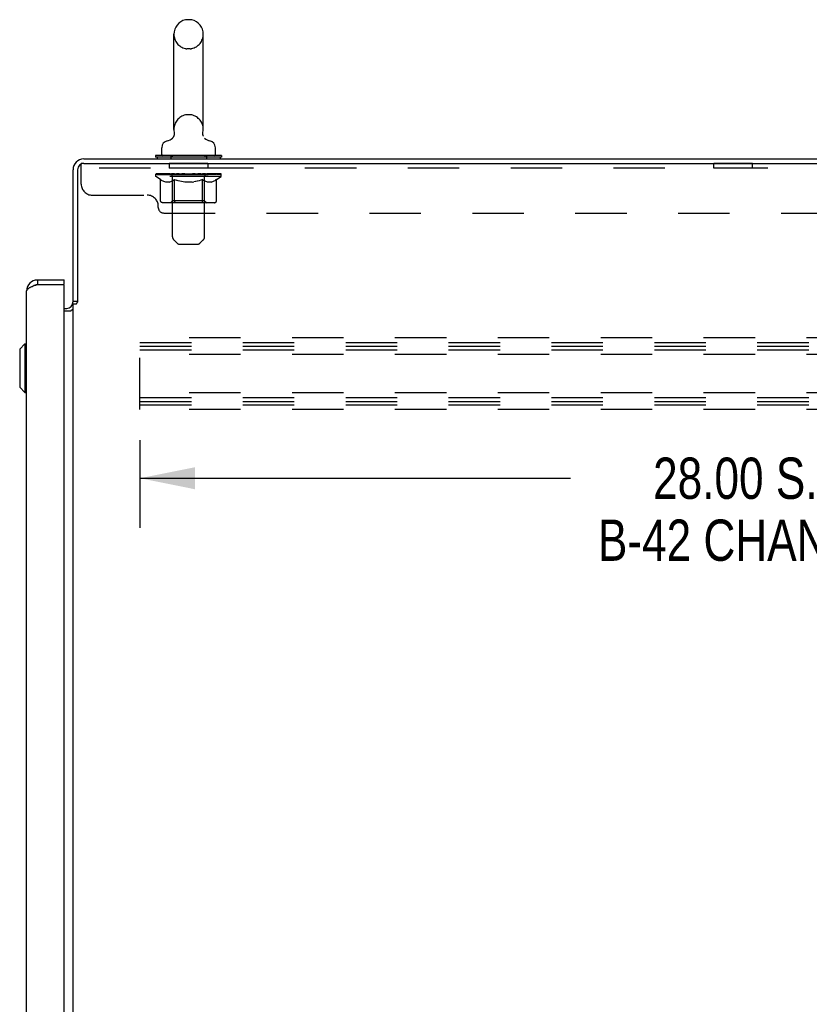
# Model space of a CAD drawing. Header units: inches. Extents: x 0 to 212, y 0 to 138.
# Tile 39 of 43: x 117 to 135, y 63 to 85. Entities that reach past the tile are written whole.
import ezdxf

# ---------------------------------------------------------------- set-up
doc = ezdxf.new("R2010")
doc.units = ezdxf.units.IN
doc.header["$LTSCALE"] = 11.6875
doc.header["$MEASUREMENT"] = 0
doc.linetypes.add('HIDDEN', pattern=[0.2, 0.1, -0.1])
doc.layers.get('0').update_dxf_attribs({"linetype": 'CONTINUOUS'})
for name, color, linetype in [('02___PRT_ALL_AXES', 7, 'CONTINUOUS'), ('DEFAULT_2', 8, 'HIDDEN'), ('DIMENSIONS', 7, 'CONTINUOUS')]:
    doc.layers.add(name, color=color, linetype=linetype)
doc.styles.get("Standard").update_dxf_attribs({"font": 'txt', "width": 0.8})
doc.dimstyles.new('DIMSTYLE_1', dxfattribs={"dimtxt": 0.9375, "dimasz": 1.25, "dimexe": 0.09, "dimexo": 0.07, "dimgap": 0.0375, "dimtad": 0, "dimtih": 1, "dimtoh": 1, "dimzin": 4, "dimdsep": 46, "dimtxsty": 'Standard', "dimblk": '_FILLED', "dimblk1": '_FILLED', "dimblk2": '_FILLED', "dimcen": 0.09, "dimadec": 0, "dimazin": 0, "dimtfac": 1, "dimtofl": 0, "dimtmove": 0, "dimatfit": 3, "dimldrblk": '_FILLED', "dimfxl": 0, "dimtolj": 1, "dimtzin": 4, "dimarcsym": 0})

# ---------------------------------------------------------------- blocks, each defined once
blk = doc.blocks.new('_FILLED')
at = {"color": 0, "linetype": 'ByBlock'}
blk.add_solid([(0, 0), (-1, 0.2), (-1, -0.2)], dxfattribs=at)
blk = doc.blocks.new('*D4')
at = {"layer": 'DIMENSIONS', "color": 2, "linetype": 'Continuous'}
for p, q in [((120.022, 75.951), (120.022, 73.958)), ((148.022, 75.951), (148.022, 73.958)), ((120.022, 75.083), (129.803, 75.083)), ((148.022, 75.083), (138.24, 75.083))]:
    blk.add_line(p, q, dxfattribs=at)
at = {"layer": 'DIMENSIONS', "color": 2, "linetype": 'Continuous', "xscale": 1.25, "yscale": 1.25, "zscale": 1.25, "rotation": 180}
blk.add_blockref('_FILLED', (120.022, 75.083), dxfattribs=at)
at = {"layer": 'DIMENSIONS', "color": 2, "linetype": 'Continuous', "xscale": 1.25, "yscale": 1.25, "zscale": 1.25}
blk.add_blockref('_FILLED', (148.022, 75.083), dxfattribs=at)
at = {"layer": 'DIMENSIONS', "color": 2, "linetype": 'Continuous', "insert": (134.022, 75.552), "char_height": 0.9375, "width": 9, "attachment_point": 2, "line_spacing_factor": 0.9}
blk.add_mtext('28.00 S.S.\\PB-42 CHANNEL', dxfattribs=at)

msp = doc.modelspace()

# ---------------------------------------------------------------- linework, layer by layer
at = {"color": 7, "linetype": 'Continuous'}
for p, q in [((121.164, 85.494), (121.087, 85.494)), ((120.791, 83.004), (120.791, 85.164)), ((121.46, 83.004), (121.46, 85.164)), ((121.453, 82.935), (121.454, 82.94)), ((120.734, 82.781), (120.73, 82.778)), ((121.451, 82.911), (121.451, 82.917)), ((121.451, 82.9), (121.451, 82.905)), ((121.452, 82.888), (121.451, 82.894)), ((121.457, 82.865), (121.455, 82.871)), ((121.459, 82.859), (121.457, 82.865)), ((121.461, 82.854), (121.459, 82.859)), ((121.463, 82.849), (121.461, 82.854)), ((120.516, 82.432), (120.516, 82.588)), ((121.736, 82.432), (121.736, 82.588)), ((120.376, 82.412), (120.376, 82.37)), ((121.876, 82.412), (120.376, 82.412)), ((121.876, 82.37), (120.376, 82.37)), ((120.411, 82.37), (120.411, 82.334)), ((121.841, 82.37), (121.841, 82.334)), ((121.876, 82.412), (121.876, 82.37)), ((117.693, 79.584), (117.693, 79.48)), ((118.301, 79.48), (118.301, 79.584)), ((118.301, 79.48), (118.281, 79.48)), ((118.605, 79.093), (118.501, 79.093)), ((117.289, 78.016), (117.407, 78.135)), ((117.289, 78.016), (117.289, 77.15)), ((117.407, 78.135), (117.407, 77.032)), ((117.407, 78.135), (117.447, 78.135)), ((117.289, 77.15), (117.407, 77.032)), ((117.407, 77.032), (117.447, 77.032))]:
    msp.add_line(p, q, dxfattribs=at)
at = {"color": 3, "linetype": 'Continuous'}
for p, q in [((118.747, 82.334), (148.449, 82.334)), ((118.501, 79.08), (118.501, 82.087)), ((118.605, 82.087), (118.605, 79.082)), ((118.748, 82.23), (148.386, 82.23)), ((117.693, 79.584), (118.301, 79.584)), ((117.693, 79.48), (118.281, 79.48)), ((118.301, 17.208), (118.301, 79.46)), ((117.447, 17.33), (117.447, 79.337)), ((118.301, 78.938), (118.358, 78.938)), ((118.501, 17.626), (118.501, 79.041)), ((118.501, 79.041), (118.575, 79.041)), ((118.301, 78.886), (118.46, 78.886))]:
    msp.add_line(p, q, dxfattribs=at)
at = {"color": 7, "linetype": 'Continuous'}
for points in [[(120.798, 82.94), (120.799, 82.935), (120.799, 82.929), (120.8, 82.923), (120.8, 82.917), (120.801, 82.911), (120.801, 82.905), (120.8, 82.9), (120.8, 82.894), (120.799, 82.888), (120.798, 82.882), (120.797, 82.877), (120.796, 82.871), (120.794, 82.865), (120.793, 82.86), (120.791, 82.854), (120.788, 82.849), (120.786, 82.843), (120.784, 82.838), (120.781, 82.833), (120.778, 82.828), (120.775, 82.823), (120.771, 82.818), (120.768, 82.814), (120.764, 82.809), (120.76, 82.805), (120.757, 82.8), (120.752, 82.796), (120.748, 82.792), (120.744, 82.788), (120.739, 82.785), (120.734, 82.781)], [(121.451, 82.923), (121.452, 82.929), (121.453, 82.935)], [(121.454, 82.876), (121.453, 82.882), (121.452, 82.888), (121.451, 82.894), (121.451, 82.9), (121.451, 82.905), (121.451, 82.911), (121.451, 82.917), (121.451, 82.923), (121.452, 82.929), (121.453, 82.935)], [(121.455, 82.871), (121.454, 82.876), (121.453, 82.882)]]:
    msp.add_lwpolyline(points, dxfattribs=at)
at = {"color": 3, "linetype": 'Continuous'}
for points in [[(117.614, 79.45), (117.599, 79.444), (117.584, 79.438), (117.57, 79.432), (117.556, 79.427), (117.543, 79.421), (117.531, 79.415), (117.519, 79.409), (117.508, 79.403), (117.498, 79.397), (117.488, 79.391), (117.48, 79.385), (117.472, 79.379), (117.465, 79.373), (117.46, 79.367), (117.455, 79.361), (117.451, 79.355), (117.449, 79.349), (117.447, 79.343), (117.447, 79.337)], [(117.693, 79.48), (117.677, 79.474), (117.661, 79.468), (117.645, 79.462), (117.629, 79.456), (117.614, 79.45)], [(118.46, 78.886), (118.46, 78.888), (118.46, 78.89), (118.461, 78.892), (118.461, 78.893), (118.462, 78.895), (118.463, 78.897), (118.464, 78.898), (118.466, 78.9), (118.468, 78.901), (118.469, 78.903), (118.471, 78.904), (118.473, 78.905), (118.475, 78.907), (118.478, 78.908), (118.48, 78.909)], [(118.48, 78.909), (118.485, 78.911), (118.487, 78.913), (118.489, 78.914), (118.492, 78.915), (118.494, 78.917), (118.496, 78.918), (118.497, 78.919), (118.499, 78.921), (118.5, 78.922), (118.5, 78.924), (118.501, 78.925), (118.501, 78.927)], [(118.575, 79.041), (118.577, 79.043), (118.579, 79.045), (118.581, 79.046), (118.582, 79.048), (118.584, 79.049), (118.585, 79.051), (118.586, 79.052), (118.587, 79.053), (118.588, 79.055), (118.589, 79.056), (118.59, 79.057), (118.59, 79.059), (118.591, 79.06)], [(118.591, 79.06), (118.593, 79.064), (118.594, 79.066), (118.595, 79.068), (118.596, 79.069), (118.597, 79.071), (118.598, 79.073), (118.599, 79.074), (118.6, 79.076), (118.602, 79.078), (118.603, 79.08), (118.605, 79.082)]]:
    msp.add_lwpolyline(points, dxfattribs=at)
at = {"color": 7, "linetype": 'Continuous'}
for centre, radius, start, end in [((121.126, 85.164), 0.334, 102.4284, 180), ((121.087, 85.337), 0.157, 90, 102.4284), ((121.164, 85.337), 0.157, 77.5716, 90), ((121.126, 85.164), 0.334, 0, 77.5716), ((121.126, 83.004), 0.334, 180, 191.0697), ((121.126, 83.004), 0.334, 348.9303, 360), ((120.673, 82.588), 0.157, 101.6478, 180), ((120.589, 82.993), 0.257, 281.6478, 311.9717), ((121.662, 82.993), 0.257, 228.0281, 258.3522), ((121.579, 82.588), 0.157, 0, 78.3522), ((120.536, 82.432), 0.02, 180, 270), ((121.716, 82.432), 0.02, 270, 360), ((117.693, 79.337), 0.142, 90, 131.3664), ((117.701, 79.33), 0.15, 95.8469, 128.0863)]:
    msp.add_arc(centre, radius, start, end, dxfattribs=at)
at = {"color": 3, "linetype": 'Continuous'}
for centre, radius, start, end in [((118.747, 82.087), 0.246, 90, 180), ((118.748, 82.087), 0.143, 90, 180), ((117.693, 79.337), 0.246, 90, 180), ((118.281, 79.46), 0.02, 0, 90), ((118.358, 79.08), 0.142, 270, 360)]:
    msp.add_arc(centre, radius, start, end, dxfattribs=at)
at = {"layer": '02___PRT_ALL_AXES', "color": 8, "linetype": 'HIDDEN'}
for p, q in [((120.688, 82.23), (120.688, 82.126)), ((121.563, 82.23), (120.688, 82.23)), ((121.563, 82.126), (120.688, 82.126)), ((121.563, 82.23), (121.563, 82.126)), ((133.063, 82.126), (133.063, 82.23)), ((133.938, 82.23), (133.063, 82.23)), ((133.938, 82.126), (133.063, 82.126)), ((133.938, 82.126), (133.938, 82.23))]:
    msp.add_line(p, q, dxfattribs=at)
at = {"layer": 'DEFAULT_2', "color": 8, "linetype": 'HIDDEN'}
for p, q in [((121.164, 84.834), (121.087, 84.834)), ((121.164, 83.334), (121.087, 83.334)), ((120.721, 82.412), (120.721, 82.334)), ((120.761, 80.566), (120.761, 82.382)), ((121.491, 80.566), (121.491, 82.382)), ((121.531, 82.412), (121.531, 82.334)), ((118.688, 81.76), (118.688, 82.23)), ((118.748, 82.23), (118.688, 82.23)), ((148.313, 82.126), (118.688, 82.126)), ((120.382, 81.937), (120.382, 81.984)), ((120.382, 81.984), (120.739, 81.984)), ((120.49, 81.862), (120.382, 81.937)), ((121.869, 81.937), (120.382, 81.937)), ((120.383, 81.984), (120.383, 81.989)), ((120.524, 81.988), (120.383, 81.989)), ((120.393, 81.984), (120.393, 81.992)), ((120.404, 81.98), (120.404, 81.984)), ((120.404, 81.98), (121.847, 81.98)), ((120.414, 81.98), (120.414, 81.984)), ((120.416, 81.98), (120.416, 81.984)), ((120.427, 81.984), (120.427, 81.992)), ((120.446, 81.98), (120.446, 81.984)), ((120.449, 81.98), (120.449, 81.984)), ((120.482, 81.984), (120.482, 81.992)), ((120.49, 81.382), (120.49, 81.862)), ((120.49, 81.862), (120.51, 81.848)), ((120.499, 81.98), (120.499, 81.984)), ((120.502, 81.98), (120.502, 81.984)), ((120.53, 81.837), (120.51, 81.849)), ((120.524, 81.984), (120.524, 81.988)), ((120.549, 81.827), (120.529, 81.837)), ((120.568, 81.818), (120.549, 81.827)), ((120.556, 81.984), (120.556, 81.992)), ((120.557, 81.98), (120.557, 81.984)), ((120.558, 81.98), (120.558, 81.984)), ((120.561, 81.98), (120.561, 81.984)), ((120.587, 81.812), (120.568, 81.819)), ((120.571, 81.98), (120.571, 81.984)), ((120.571, 81.98), (120.571, 81.984)), ((120.575, 81.98), (120.575, 81.984)), ((120.578, 81.98), (120.578, 81.985)), ((120.582, 81.98), (120.582, 81.984)), ((120.601, 81.98), (120.601, 81.984)), ((120.619, 81.98), (120.619, 81.984)), ((120.622, 81.98), (120.622, 81.987)), ((120.648, 81.984), (120.648, 81.992)), ((120.648, 81.98), (120.648, 81.984)), ((120.659, 81.98), (120.659, 81.984)), ((120.664, 81.98), (120.664, 81.984)), ((120.672, 81.98), (120.672, 81.984)), ((120.688, 81.98), (120.688, 81.989)), ((120.708, 81.98), (120.708, 81.984)), ((120.711, 81.98), (120.711, 81.984)), ((120.73, 81.819), (120.711, 81.812)), ((120.749, 81.827), (120.73, 81.818)), ((120.739, 81.98), (120.739, 81.984)), ((120.768, 81.837), (120.749, 81.827)), ((120.817, 81.984), (120.751, 81.984)), ((120.754, 81.984), (120.754, 81.992)), ((120.76, 81.385), (120.76, 81.934)), ((120.762, 81.98), (120.762, 81.984)), ((120.768, 81.98), (120.768, 81.984)), ((120.788, 81.849), (120.768, 81.837)), ((120.774, 81.98), (120.774, 81.99)), ((120.782, 81.98), (120.782, 81.984)), ((120.808, 81.862), (120.788, 81.848)), ((120.793, 81.98), (120.793, 81.984)), ((120.808, 81.382), (120.808, 81.862)), ((120.808, 81.862), (120.848, 81.848)), ((120.817, 81.98), (120.817, 81.984)), ((120.905, 81.984), (120.842, 81.984)), ((120.887, 81.837), (120.847, 81.849)), ((120.866, 81.98), (120.866, 81.984)), ((120.871, 81.984), (120.871, 81.992)), ((120.876, 81.98), (120.876, 81.984)), ((120.878, 81.98), (120.878, 81.991)), ((120.882, 81.98), (120.882, 81.984)), ((120.926, 81.827), (120.887, 81.837)), ((120.891, 81.98), (120.891, 81.984)), ((120.905, 81.98), (120.905, 81.984)), ((120.964, 81.818), (120.925, 81.827)), ((120.999, 81.984), (120.942, 81.984)), ((120.958, 81.98), (120.958, 81.984)), ((121.002, 81.812), (120.964, 81.819)), ((120.991, 81.984), (121.126, 81.992)), ((120.997, 81.984), (120.997, 81.992)), ((120.997, 81.984), (120.997, 81.992)), ((120.997, 81.992), (120.997, 81.992)), ((120.997, 81.98), (120.997, 81.984)), ((120.999, 81.98), (120.999, 81.984)), ((121.002, 81.98), (121.002, 81.984)), ((121.004, 81.98), (121.004, 81.984)), ((121.097, 81.984), (121.047, 81.984)), ((121.055, 81.98), (121.055, 81.984)), ((121.097, 81.98), (121.097, 81.984)), ((121.123, 81.984), (121.122, 81.984)), ((121.122, 81.98), (121.122, 81.984)), ((121.123, 81.98), (121.123, 81.984)), ((121.126, 81.984), (121.126, 81.992)), ((121.126, 81.992), (121.26, 81.984)), ((121.129, 81.98), (121.129, 81.984)), ((121.129, 81.98), (121.129, 81.984)), ((121.129, 81.984), (121.129, 81.984)), ((121.154, 81.98), (121.154, 81.984)), ((121.154, 81.984), (121.205, 81.984)), ((121.196, 81.98), (121.196, 81.984)), ((121.248, 81.98), (121.248, 81.984)), ((121.249, 81.98), (121.249, 81.984)), ((121.288, 81.819), (121.249, 81.812)), ((121.252, 81.98), (121.252, 81.984)), ((121.252, 81.984), (121.31, 81.984)), ((121.254, 81.984), (121.254, 81.992)), ((121.254, 81.992), (121.255, 81.992)), ((121.254, 81.98), (121.254, 81.984)), ((121.255, 81.984), (121.255, 81.992)), ((121.326, 81.827), (121.287, 81.818)), ((121.293, 81.98), (121.293, 81.984)), ((121.365, 81.837), (121.325, 81.827)), ((121.346, 81.98), (121.346, 81.984)), ((121.346, 81.984), (121.409, 81.984)), ((121.36, 81.98), (121.36, 81.984)), ((121.404, 81.849), (121.364, 81.837)), ((121.369, 81.98), (121.369, 81.984)), ((121.373, 81.98), (121.373, 81.991)), ((121.375, 81.98), (121.375, 81.984)), ((121.38, 81.984), (121.38, 81.992)), ((121.385, 81.98), (121.385, 81.984)), ((121.443, 81.862), (121.403, 81.848)), ((121.434, 81.98), (121.434, 81.984)), ((121.434, 81.984), (121.5, 81.984)), ((121.443, 81.382), (121.443, 81.862)), ((121.443, 81.862), (121.464, 81.848)), ((121.458, 81.98), (121.458, 81.984)), ((121.483, 81.837), (121.463, 81.849)), ((121.469, 81.98), (121.469, 81.984)), ((121.477, 81.98), (121.477, 81.99)), ((121.503, 81.827), (121.483, 81.837)), ((121.484, 81.98), (121.484, 81.984)), ((121.489, 81.98), (121.489, 81.984)), ((121.492, 81.385), (121.492, 81.934)), ((121.497, 81.984), (121.497, 81.992)), ((121.522, 81.818), (121.502, 81.827)), ((121.512, 81.98), (121.512, 81.984)), ((121.512, 81.984), (121.741, 81.984)), ((121.541, 81.812), (121.521, 81.819)), ((121.54, 81.98), (121.54, 81.984)), ((121.543, 81.98), (121.543, 81.984)), ((121.563, 81.98), (121.563, 81.989)), ((121.579, 81.98), (121.579, 81.984)), ((121.587, 81.98), (121.587, 81.984)), ((121.592, 81.98), (121.592, 81.984)), ((121.604, 81.984), (121.604, 81.992)), ((121.604, 81.98), (121.604, 81.984)), ((121.629, 81.98), (121.629, 81.987)), ((121.632, 81.98), (121.632, 81.984)), ((121.65, 81.98), (121.65, 81.984)), ((121.683, 81.819), (121.664, 81.812)), ((121.669, 81.98), (121.669, 81.984)), ((121.673, 81.98), (121.673, 81.985)), ((121.676, 81.98), (121.676, 81.984)), ((121.68, 81.98), (121.68, 81.984)), ((121.68, 81.98), (121.68, 81.984)), ((121.703, 81.827), (121.683, 81.818)), ((121.69, 81.98), (121.69, 81.984)), ((121.693, 81.98), (121.693, 81.984)), ((121.694, 81.98), (121.694, 81.984)), ((121.695, 81.984), (121.695, 81.992)), ((121.722, 81.837), (121.702, 81.827)), ((121.741, 81.849), (121.722, 81.837)), ((121.761, 81.862), (121.741, 81.848)), ((121.749, 81.98), (121.749, 81.984)), ((121.752, 81.98), (121.752, 81.984)), ((121.761, 81.862), (121.869, 81.937)), ((121.761, 81.382), (121.761, 81.862)), ((121.77, 81.984), (121.77, 81.992)), ((121.803, 81.98), (121.803, 81.984)), ((121.805, 81.98), (121.805, 81.984)), ((121.824, 81.984), (121.824, 81.992)), ((121.836, 81.98), (121.836, 81.984)), ((121.837, 81.98), (121.837, 81.984)), ((121.847, 81.98), (121.847, 81.984)), ((121.858, 81.984), (121.858, 81.992)), ((121.869, 81.937), (121.869, 81.992)), ((120.606, 81.807), (120.587, 81.812)), ((120.692, 81.807), (120.606, 81.807)), ((120.692, 81.807), (120.711, 81.812)), ((121.04, 81.807), (121.002, 81.812)), ((121.211, 81.807), (121.04, 81.807)), ((121.211, 81.807), (121.249, 81.812)), ((121.56, 81.807), (121.54, 81.812)), ((121.645, 81.807), (121.56, 81.807)), ((121.645, 81.807), (121.664, 81.812)), ((118.938, 81.51), (120.188, 81.51)), ((120.76, 81.385), (120.713, 81.339)), ((121.492, 81.385), (120.76, 81.385)), ((121.492, 81.385), (121.538, 81.339)), ((120.438, 81.23), (120.438, 81.26)), ((121.711, 81.339), (120.54, 81.339)), ((121.418, 81.339), (121.421, 81.339)), ((121.427, 81.342), (121.43, 81.344)), ((121.43, 81.344), (121.433, 81.347)), ((121.438, 81.354), (121.44, 81.359)), ((120.563, 81.105), (146.438, 81.105)), ((120.861, 80.424), (120.79, 80.496)), ((121.39, 80.424), (121.461, 80.496)), ((120.932, 80.395), (121.319, 80.395)), ((120.022, 76.646), (120.022, 78.271)), ((148.022, 78.271), (120.022, 78.271)), ((120.022, 78.167), (148.022, 78.167)), ((120.022, 78.078), (148.022, 78.078)), ((120.022, 78), (148.022, 78)), ((148.022, 77.896), (120.022, 77.896)), ((148.022, 77.021), (120.022, 77.021)), ((120.022, 76.917), (148.022, 76.917)), ((120.022, 76.828), (148.022, 76.828)), ((120.022, 76.75), (148.022, 76.75)), ((148.022, 76.646), (120.022, 76.646))]:
    msp.add_line(p, q, dxfattribs=at)
for points in [[(120.54, 81.339), (120.534, 81.339), (120.528, 81.34), (120.522, 81.342), (120.516, 81.344), (120.511, 81.347), (120.506, 81.35), (120.502, 81.354), (120.498, 81.359), (120.494, 81.364), (120.492, 81.37), (120.49, 81.376), (120.49, 81.382)], [(120.833, 81.339), (120.83, 81.339), (120.827, 81.34), (120.824, 81.342), (120.821, 81.344), (120.818, 81.347), (120.816, 81.35), (120.814, 81.354), (120.812, 81.359), (120.81, 81.364), (120.809, 81.37), (120.808, 81.376), (120.808, 81.382)], [(121.441, 81.364), (121.442, 81.37), (121.443, 81.376), (121.443, 81.382)], [(121.442, 81.37), (121.443, 81.376), (121.443, 81.382)], [(121.711, 81.339), (121.717, 81.339), (121.723, 81.34), (121.729, 81.342), (121.735, 81.344), (121.74, 81.347), (121.745, 81.35), (121.75, 81.354), (121.754, 81.359), (121.757, 81.364), (121.759, 81.37), (121.761, 81.376), (121.761, 81.382)], [(121.421, 81.339), (121.424, 81.34), (121.427, 81.342)], [(121.433, 81.347), (121.435, 81.35), (121.438, 81.354), (121.44, 81.359), (121.441, 81.364)]]:
    msp.add_lwpolyline(points, dxfattribs=at)
for centre, radius, start, end in [((121.126, 85.164), 0.334, 180, 257.5716), ((121.126, 85.164), 0.334, 282.4284, 360), ((121.087, 84.991), 0.157, 257.5716, 270), ((121.164, 84.991), 0.157, 270, 282.4284), ((121.126, 83.004), 0.334, 102.4284, 180), ((121.087, 83.177), 0.157, 90, 102.4284), ((121.164, 83.177), 0.157, 77.5716, 90), ((121.126, 83.004), 0.334, 0, 77.5716), ((120.731, 82.382), 0.03, 0, 90), ((121.521, 82.382), 0.03, 90, 180), ((120.713, 81.934), 0.0466, 0, 90), ((121.538, 81.934), 0.0466, 90, 180), ((118.938, 81.76), 0.25, 180, 270), ((120.188, 81.26), 0.25, 0, 90), ((120.563, 81.23), 0.125, 180, 270), ((120.861, 80.566), 0.1, 180, 225), ((121.391, 80.566), 0.1, 315, 360), ((120.932, 80.495), 0.1, 225, 270), ((121.319, 80.495), 0.1, 270, 315)]:
    msp.add_arc(centre, radius, start, end, dxfattribs=at)
for centre, major_axis, ratio, start_param, end_param in [((121.126, 81.992), (0.743, 0.008), 0.059247, 9.249624, 9.431866), ((121.126, 81.992), (0.744, 0), 0.060167, -3.084065, -2.96706), ((121.126, 81.992), (0.743, 0.015), 0.056515, 2.79136, 2.965893), ((120.411, 81.978), (0.232, -0.002), 0.059247, 0.601702, 1.645657), ((120.33, 81.978), (0.232, 0.002), 0.059247, 0.251393, 1.295349), ((121.126, 81.992), (0.743, -0.008), 0.059247, -2.966439, -2.791906), ((120.33, 81.97), (0.232, 0.005), 0.056515, 1.199244, 1.294804), ((120.411, 81.97), (0.232, 0), 0.060167, 1.549477, 1.645036), ((120.415, 81.973), (0.192, 0.002), 0.059247, 1.051627, 1.625044), ((120.359, 81.97), (0.232, 0.002), 0.059247, 1.16236, 1.374323), ((120.391, 81.973), (0.192, 0.004), 0.056515, 0.876548, 1.449966), ((120.459, 81.973), (0.192, 0), 0.060167, 1.226781, 1.800198), ((121.126, 81.992), (0.743, 0.022), 0.052059, 2.616423, 2.790956), ((120.484, 81.978), (0.232, -0.005), 0.056515, 0.77678, 1.820736), ((120.326, 81.978), (0.232, 0.005), 0.056515, 0.076315, 1.120271), ((121.126, 81.992), (0.743, -0.015), 0.056515, -2.79136, -2.616827), ((120.326, 81.97), (0.232, 0.007), 0.052059, 1.024308, 1.119867), ((120.484, 81.97), (0.232, -0.002), 0.059247, 1.724631, 1.82019), ((120.391, 81.973), (0.192, 0.006), 0.052059, 0.701611, 1.275029), ((120.524, 81.973), (0.192, -0.002), 0.059247, 1.401935, 1.975352), ((121.126, 81.992), (0.743, 0.029), 0.046022, 2.441677, 2.61621), ((120.577, 81.978), (0.232, -0.007), 0.052059, 0.951717, 1.995673), ((121.126, 81.992), (0.743, -0.022), 0.052059, -2.616423, -2.441891), ((120.346, 81.978), (0.232, 0.007), 0.052059, -0.098622, 0.945334), ((120.346, 81.97), (0.232, 0.009), 0.046022, 0.849561, 0.945121), ((120.577, 81.97), (0.232, -0.005), 0.056515, 1.899709, 1.995269), ((120.412, 81.973), (0.192, 0.007), 0.046022, 0.526865, 1.100283), ((120.607, 81.973), (0.192, -0.004), 0.056515, 1.577013, 2.150431), ((120.359, 81.978), (0.232, 0), 0.060167, 0.426548, 0.780915), ((121.126, 81.992), (0.743, 0.034), 0.038593, 2.267147, 2.44168), ((120.687, 81.978), (0.232, -0.009), 0.046022, 1.126463, 2.170419), ((121.126, 81.992), (0.743, -0.029), 0.046022, -2.441677, -2.267144), ((120.39, 81.978), (0.232, 0.009), 0.046022, -0.273368, 0.770588), ((120.39, 81.97), (0.232, 0.011), 0.038593, 0.675031, 0.77059), ((120.687, 81.97), (0.232, -0.007), 0.052059, 2.074646, 2.170205), ((120.455, 81.973), (0.192, 0.009), 0.038593, 0.352335, 0.925752), ((120.706, 81.973), (0.192, -0.006), 0.052059, 1.75195, 2.325367), ((121.126, 81.992), (0.743, 0.039), 0.030002, 2.09283, 2.267363), ((120.809, 81.978), (0.232, -0.011), 0.038593, 1.300994, 2.344949), ((121.126, 81.992), (0.743, -0.034), 0.038593, -2.267147, -2.092614), ((120.456, 81.978), (0.232, 0.011), 0.038593, -0.447899, 0.596057), ((120.456, 81.97), (0.232, 0.012), 0.030002, 0.500714, 0.596274), ((120.809, 81.97), (0.232, -0.009), 0.046022, 2.249392, 2.344952), ((120.519, 81.973), (0.192, 0.01), 0.030002, 0.178018, 0.751436), ((120.818, 81.973), (0.192, -0.007), 0.046022, 1.926696, 2.500114), ((120.543, 81.978), (0.232, 0.012), 0.030002, -0.622215, 0.421741), ((121.126, 81.992), (0.743, 0.042), 0.020513, 1.918702, 2.093235), ((120.942, 81.978), (0.232, -0.012), 0.030002, 1.47531, 2.519266), ((121.126, 81.992), (0.743, -0.039), 0.030002, -2.09283, -1.918297), ((120.543, 81.97), (0.232, 0.013), 0.020513, 0.326586, 0.422146), ((120.942, 81.97), (0.232, -0.011), 0.038593, 2.423923, 2.519482), ((120.601, 81.973), (0.192, 0.011), 0.020513, 0.00389, 0.577307), ((120.939, 81.973), (0.192, -0.009), 0.038593, 2.101227, 2.674644), ((120.647, 81.978), (0.232, 0.013), 0.020513, -0.796343, 0.247613), ((121.126, 81.992), (0.743, 0.044), 0.010411, 1.744712, 1.919245), ((121.08, 81.978), (0.232, -0.013), 0.020513, 1.649438, 2.693394), ((121.126, 81.992), (0.743, -0.042), 0.020513, -1.918702, -1.744169), ((120.647, 81.97), (0.232, 0.014), 0.010411, 0.152596, 0.248156), ((121.08, 81.97), (0.232, -0.012), 0.030002, 2.598239, 2.693799), ((120.699, 81.973), (0.192, 0.011), 0.010411, 6.113086, 6.686503), ((121.066, 81.973), (0.192, -0.01), 0.030002, 2.275543, 2.848961), ((120.765, 81.978), (0.232, 0.014), 0.010411, -0.970333, -0.000837), ((121.22, 81.978), (0.232, -0.014), 0.010411, 1.823428, 2.867384), ((121.126, 81.992), (0.743, -0.044), 0.010411, -1.744712, -1.570179), ((121.22, 81.97), (0.232, -0.013), 0.020513, 2.772368, 2.867927), ((121.194, 81.973), (0.192, -0.011), 0.020513, 2.449671, 3.023089), ((121.032, 81.978), (0.232, 0.014), 0.010411, 0.274209, 1.318165), ((120.93, 81.973), (0.192, 0.011), 0.010411, -0.000452, 0.517932), ((120.895, 81.97), (0.232, 0.014), 0.010411, 0.099676, 0.195236), ((121.126, 81.992), (0.743, 0.044), 0.010411, -1.571413, -1.39688), ((121.356, 81.97), (0.232, -0.014), 0.010411, 2.946357, 3.041917), ((121.321, 81.973), (0.192, -0.011), 0.010411, 2.623661, 3.142044), ((121.171, 81.978), (0.232, 0.013), 0.020513, 0.448199, 1.492154), ((121.057, 81.973), (0.192, 0.011), 0.020513, 0.118504, 0.691921), ((121.032, 81.97), (0.232, 0.013), 0.020513, 0.273666, 0.369225), ((121.486, 81.978), (0.232, -0.014), 0.010411, -3.140756, -2.17126), ((121.126, 81.992), (0.743, 0.042), 0.020513, -1.397424, -1.222891), ((121.126, 81.992), (0.743, -0.044), 0.010411, 1.222347, 1.39688), ((121.309, 81.978), (0.232, 0.012), 0.030002, 0.622327, 1.666283), ((121.185, 81.973), (0.192, 0.01), 0.030002, 0.292632, 0.86605), ((121.552, 81.973), (0.192, -0.011), 0.010411, 2.738275, 3.311692), ((121.605, 81.978), (0.232, -0.013), 0.020513, 2.89398, 3.937936), ((121.171, 81.97), (0.232, 0.012), 0.030002, 0.447794, 0.543354), ((121.605, 81.97), (0.232, -0.014), 0.010411, 2.893437, 2.988996), ((121.126, 81.992), (0.743, 0.039), 0.030002, -1.223295, -1.048762), ((121.126, 81.992), (0.743, -0.042), 0.020513, 1.048358, 1.222891), ((121.442, 81.978), (0.232, 0.011), 0.038593, 0.796643, 1.840599), ((121.312, 81.973), (0.192, 0.009), 0.038593, 0.466948, 1.040366), ((121.65, 81.973), (0.192, -0.011), 0.020513, 2.564285, 3.137703), ((121.709, 81.978), (0.232, -0.012), 0.030002, 2.719852, 3.763807), ((121.565, 81.978), (0.232, 0.009), 0.046022, 0.971174, 2.01513), ((121.309, 81.97), (0.232, 0.011), 0.038593, 0.62211, 0.71767), ((121.709, 81.97), (0.232, -0.013), 0.020513, 2.719447, 2.815007), ((121.126, 81.992), (0.743, 0.034), 0.038593, -1.048979, -0.874446), ((121.126, 81.992), (0.743, -0.039), 0.030002, 0.874229, 1.048762), ((121.433, 81.973), (0.192, 0.007), 0.046022, 0.641479, 1.214897), ((121.674, 81.978), (0.232, 0.007), 0.052059, 1.14592, 2.189876), ((121.732, 81.973), (0.192, -0.01), 0.030002, 2.390157, 2.963574), ((121.795, 81.978), (0.232, -0.011), 0.038593, 2.545535, 3.589491), ((121.545, 81.973), (0.192, 0.006), 0.052059, 0.816225, 1.389643), ((121.442, 81.97), (0.232, 0.009), 0.046022, 0.796641, 0.892201), ((121.795, 81.97), (0.232, -0.012), 0.030002, 2.545319, 2.640878), ((121.767, 81.978), (0.232, 0.005), 0.056515, 1.320857, 2.364813), ((121.126, 81.992), (0.743, 0.029), 0.046022, -0.874448, -0.699915), ((121.126, 81.992), (0.743, -0.034), 0.038593, 0.699913, 0.874446), ((121.796, 81.973), (0.192, -0.009), 0.038593, 2.21584, 2.789258), ((121.861, 81.978), (0.232, -0.009), 0.046022, 2.371005, 3.41496), ((121.644, 81.973), (0.192, 0.004), 0.056515, 0.991162, 1.564579), ((121.841, 81.978), (0.232, 0.002), 0.059247, 1.495935, 2.539891), ((121.905, 81.978), (0.232, -0.007), 0.052059, 2.196258, 3.240214), ((121.839, 81.973), (0.192, -0.007), 0.046022, 2.04131, 2.614727), ((121.565, 81.97), (0.232, 0.007), 0.052059, 0.971387, 1.066947), ((121.861, 81.97), (0.232, -0.011), 0.038593, 2.371002, 2.466562), ((121.892, 81.978), (0.232, 0), 0.060167, 1.671089, 2.715045), ((121.925, 81.978), (0.232, -0.005), 0.056515, 2.021322, 3.065278), ((121.126, 81.992), (0.743, 0.022), 0.052059, -0.699702, -0.525169), ((121.126, 81.992), (0.743, -0.029), 0.046022, 0.525382, 0.699915), ((121.727, 81.973), (0.192, 0.002), 0.059247, 1.16624, 1.739658), ((121.921, 81.978), (0.232, -0.002), 0.059247, 1.846243, 2.890199), ((121.861, 81.973), (0.192, -0.006), 0.052059, 1.866564, 2.439981), ((121.792, 81.973), (0.192, 0), 0.060167, 1.341394, 1.914812), ((121.86, 81.973), (0.192, -0.004), 0.056515, 1.691627, 2.265045), ((121.837, 81.973), (0.192, -0.002), 0.059247, 1.516549, 2.089966), ((121.674, 81.97), (0.232, 0.005), 0.056515, 1.146324, 1.241883), ((121.905, 81.97), (0.232, -0.009), 0.046022, 2.196472, 2.292031), ((121.126, 81.992), (0.743, 0.015), 0.056515, -0.524765, -0.350233), ((121.126, 81.992), (0.743, -0.022), 0.052059, 0.350636, 0.525169), ((121.767, 81.97), (0.232, 0.002), 0.059247, 1.321402, 1.416962), ((121.925, 81.97), (0.232, -0.007), 0.052059, 2.021726, 2.117285), ((121.126, 81.992), (0.743, 0.008), 0.059247, -0.349687, -0.175154), ((121.126, 81.992), (0.743, -0.015), 0.056515, 0.1757, 0.350233), ((121.841, 81.97), (0.232, 0), 0.060167, 1.496556, 1.592116), ((121.921, 81.97), (0.232, -0.005), 0.056515, 1.846789, 1.942348), ((121.892, 81.97), (0.232, -0.002), 0.059247, 1.67171, 1.76727), ((121.126, 81.992), (0.744, 0), 0.060167, -0.174533, 0), ((121.126, 81.992), (0.743, -0.008), 0.059247, 0.000621, 0.175154)]:
    msp.add_ellipse(centre, major_axis=major_axis, ratio=ratio, start_param=start_param, end_param=end_param, dxfattribs=at)

# ---------------------------------------------------------------- dimensions: what is measured, and where the dimension line sits
at = {"layer": 'DIMENSIONS', "color": 2, "linetype": 'Continuous'}
dim = msp.add_linear_dim(base=(148.022, 75.083), p1=(120.022, 73.888), p2=(148.022, 73.888), text='<> S.S.\\PB-42 CHANNEL', dimstyle='DIMSTYLE_1', dxfattribs=at)
dim.commit()
dim.dimension.update_dxf_attribs({"geometry": '*D4', "text_midpoint": (134.022, 74.38), "dimtype": 160})

doc.saveas('drawing.dxf')
